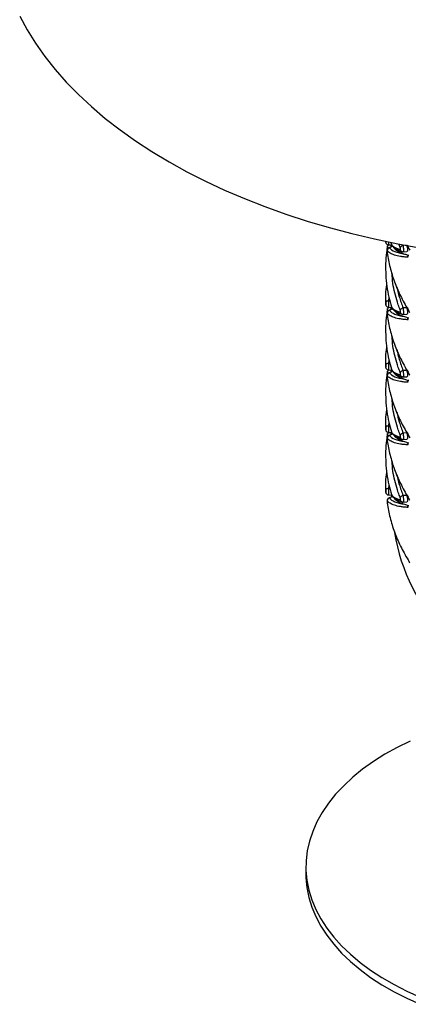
# Paper-space layout '_Isométrica' of a CAD drawing. Header units: millimetres. Extents: x -694 to -294, y -551 to 139.
# Tile 1 of 12: x -686 to -554, y -540 to -206. Entities that reach past the tile are written whole.
import ezdxf

# ---------------------------------------------------------------- set-up
doc = ezdxf.new("R2010")
doc.units = ezdxf.units.MM

psp = doc.layouts.new('_Isométrica')

# ---------------------------------------------------------------- linework, layer by layer
at = {"color": 7, "linetype": 'Continuous', "lineweight": 25}
for p, q in [((-561.87, -281.36), (-561.89, -281.2)), ((-561.1, -282.15), (-561.22, -282.59)), ((-560.94, -282.18), (-559.82, -282.23)), ((-559.5, -282.68), (-560.77, -283.19)), ((-559.47, -282.71), (-560.65, -283.18)), ((-560.13, -281.41), (-559.98, -281.99)), ((-559.88, -282.23), (-559.88, -282.69)), ((-559.88, -282.69), (-559.88, -282.82)), ((-559.5, -282.68), (-559.47, -282.71)), ((-554.74, -282.21), (-554.32, -282.94)), ((-555.99, -284.59), (-554.72, -284.52)), ((-561.89, -301.12), (-561.9, -302.31)), ((-561.87, -302.59), (-561.89, -302.43)), ((-561.1, -303.38), (-561.22, -303.82)), ((-560.94, -303.41), (-559.82, -303.46)), ((-559.5, -303.91), (-560.77, -304.42)), ((-559.47, -303.94), (-560.65, -304.41)), ((-559.88, -303.46), (-559.88, -303.92)), ((-559.88, -303.92), (-559.88, -304.05)), ((-559.5, -303.91), (-559.47, -303.94)), ((-554.78, -303.58), (-556.02, -303.64)), ((-555.99, -305.82), (-554.72, -305.75)), ((-561.89, -322.35), (-561.9, -323.54)), ((-561.87, -323.82), (-561.89, -323.66)), ((-561.1, -324.61), (-561.22, -325.05)), ((-560.94, -324.64), (-559.82, -324.69)), ((-559.5, -325.14), (-560.77, -325.65)), ((-559.47, -325.17), (-560.65, -325.64)), ((-559.88, -324.69), (-559.88, -325.15)), ((-559.88, -325.15), (-559.88, -325.28)), ((-559.5, -325.14), (-559.47, -325.17)), ((-554.78, -324.81), (-556.02, -324.87)), ((-555.99, -327.05), (-554.72, -326.98)), ((-561.89, -343.58), (-561.9, -344.77)), ((-561.87, -345.05), (-561.89, -344.89)), ((-561.1, -345.83), (-561.22, -346.28)), ((-560.94, -345.87), (-559.82, -345.92)), ((-559.5, -346.37), (-560.77, -346.88)), ((-559.47, -346.4), (-560.65, -346.87)), ((-559.88, -345.92), (-559.88, -346.38)), ((-559.88, -346.38), (-559.88, -346.51)), ((-554.78, -346.04), (-556.02, -346.1)), ((-555.99, -348.28), (-554.72, -348.21)), ((-561.89, -364.81), (-561.9, -366)), ((-561.87, -366.28), (-561.89, -366.12)), ((-560.94, -367.1), (-559.82, -367.15)), ((-559.5, -367.6), (-560.77, -368.11)), ((-559.88, -367.15), (-559.88, -367.75)), ((-559.5, -367.6), (-559.47, -367.63)), ((-554.78, -367.27), (-556.02, -367.33)), ((-559.47, -367.63), (-560.65, -368.1)), ((-555.99, -369.51), (-554.72, -369.44)), ((-588.97, -493.31), (-588.97, -495.76))]:
    psp.add_line(p, q, dxfattribs=at)
at = {"color": 8, "linetype": 'Continuous', "lineweight": 25}
for p, q in [((-560.77, -283.19), (-560.65, -283.18)), ((-556.99, -283.07), (-557.42, -281.87)), ((-554.99, -282.36), (-556.02, -282.41)), ((-560.85, -299.89), (-560.93, -301.23)), ((-560.5, -301.25), (-560.93, -301.23)), ((-560.77, -304.42), (-560.65, -304.41)), ((-560.85, -321.12), (-560.93, -322.46)), ((-560.5, -322.48), (-560.93, -322.46)), ((-560.77, -325.65), (-560.65, -325.64)), ((-560.85, -342.35), (-560.93, -343.69)), ((-560.5, -343.71), (-560.93, -343.69)), ((-560.77, -346.88), (-560.65, -346.87)), ((-560.85, -363.58), (-560.93, -364.92)), ((-560.5, -364.94), (-560.93, -364.92)), ((-560.77, -368.11), (-560.65, -368.1))]:
    psp.add_line(p, q, dxfattribs=at)
at = {"color": 7, "linetype": 'Continuous', "lineweight": 25, "flags": 128}
for points in [[(-686.03, -204.62), (-683.53, -209.23), (-680.69, -213.78), (-677.52, -218.26), (-674.04, -222.66), (-670.23, -226.97), (-666.12, -231.18), (-661.71, -235.29), (-657, -239.29), (-652, -243.17), (-646.73, -246.93), (-641.19, -250.56), (-635.39, -254.05), (-629.35, -257.4), (-623.06, -260.59), (-616.55, -263.64), (-609.83, -266.52), (-602.9, -269.24), (-595.78, -271.79), (-588.48, -274.16), (-581.02, -276.36), (-573.4, -278.37), (-565.65, -280.2), (-557.76, -281.84), (-549.77, -283.28)], [(-556.37, -284.54), (-556.35, -284.54), (-556.3, -284.56)], [(-560.93, -301.23), (-561.12, -301.25), (-561.3, -301.28), (-561.46, -301.32), (-561.6, -301.38), (-561.72, -301.45), (-561.81, -301.52), (-561.87, -301.61), (-561.89, -301.69)], [(-556.37, -305.77), (-556.35, -305.77), (-556.3, -305.79)], [(-560.93, -322.46), (-561.12, -322.48), (-561.3, -322.51), (-561.46, -322.55), (-561.6, -322.61), (-561.72, -322.68), (-561.81, -322.75), (-561.87, -322.84), (-561.89, -322.92)], [(-556.37, -327), (-556.35, -327), (-556.3, -327.02)], [(-560.93, -343.69), (-561.12, -343.71), (-561.3, -343.74), (-561.46, -343.78), (-561.6, -343.84), (-561.72, -343.91), (-561.81, -343.98), (-561.87, -344.07), (-561.89, -344.15)], [(-556.37, -348.23), (-556.35, -348.23), (-556.3, -348.25)], [(-560.93, -364.92), (-561.12, -364.94), (-561.3, -364.97), (-561.46, -365.01), (-561.6, -365.07), (-561.72, -365.14), (-561.81, -365.21), (-561.87, -365.3), (-561.89, -365.38)], [(-556.37, -369.46), (-556.35, -369.46), (-556.3, -369.48)], [(-553.61, -450.62), (-558, -452.8), (-562.16, -455.13), (-566.07, -457.6), (-569.71, -460.2), (-573.06, -462.93), (-576.12, -465.77), (-578.88, -468.71), (-581.32, -471.74), (-583.43, -474.86), (-585.22, -478.04), (-586.66, -481.28), (-587.76, -484.56), (-588.51, -487.88), (-588.9, -491.22), (-588.95, -494.56), (-588.64, -497.9), (-587.98, -501.23), (-586.97, -504.52), (-585.61, -507.77), (-583.91, -510.97), (-581.88, -514.1), (-579.52, -517.16), (-576.84, -520.12), (-573.86, -522.99), (-570.57, -525.75), (-567, -528.38), (-563.16, -530.89), (-559.07, -533.25), (-554.73, -535.47), (-550.16, -537.53)], [(-588.97, -495.76), (-588.95, -497.01), (-588.64, -500.35), (-587.98, -503.68), (-586.97, -506.97), (-585.61, -510.22), (-583.91, -513.42), (-581.88, -516.55), (-579.52, -519.61), (-576.84, -522.57), (-573.86, -525.44), (-570.57, -528.2), (-567, -530.83), (-563.16, -533.34), (-559.07, -535.7), (-554.73, -537.92), (-550.16, -539.98)]]:
    psp.add_lwpolyline(points, dxfattribs=at)
at = {"color": 7, "linetype": 'Continuous', "lineweight": 25}
for centre, radius, start, end in [((-560.36, -284.15), 1.01, 106.5805, 182.114), ((-553.94, -278.6), 6.89, 216.6279, 257.1494), ((-555.71, -283.91), 1.53, 101.6254, 146.5484), ((-553.94, -299.83), 6.89, 216.6279, 257.1494), ((-555.71, -305.14), 1.53, 101.6254, 146.5484), ((-560.36, -305.38), 1.01, 106.5805, 182.114), ((-560.36, -326.61), 1.01, 106.5805, 182.114), ((-553.94, -321.06), 6.89, 216.6279, 257.1494), ((-555.71, -326.37), 1.53, 101.6254, 146.5484), ((-560.36, -347.84), 1.01, 106.5805, 182.114), ((-553.52, -341.35), 7.9, 227.1544, 255.6749), ((-555.71, -347.6), 1.53, 101.6254, 146.5484), ((-555.71, -368.83), 1.53, 101.6254, 146.5484), ((-560.36, -369.07), 1.01, 106.5805, 182.114), ((-553.52, -362.58), 7.9, 227.1544, 255.6749), ((-493.97, -368.85), 65.91, 189.6063, 256.9151)]:
    psp.add_arc(centre, radius, start, end, dxfattribs=at)
at = {"color": 8, "linetype": 'Continuous', "lineweight": 25}
for centre in [(-556.07, -283.65), (-556.07, -304.88), (-556.07, -326.11), (-556.07, -347.34), (-556.07, -368.57)]:
    psp.add_arc(centre, 0.93, 189.6888, 251.407, dxfattribs=at)
at = {"color": 7, "linetype": 'Continuous', "lineweight": 25}
for points, knots in [([(-561.29, -282.57), (-561.41, -283.31), (-561.76, -285.32), (-561.95, -288.63), (-561.92, -292.46), (-561.55, -296.24), (-560.93, -299.85), (-560.28, -302.14), (-559.98, -303.22)], [0, 0, 0, 0, 0.1082756, 0.2925724, 0.4754139, 0.6571656, 0.8381197, 1, 1, 1, 1]), ([(-561.9, -281.08), (-561.9, -281.08), (-561.91, -281.12), (-561.9, -281.16), (-561.89, -281.2)], [0, 0, 0, 0, 0.040047, 1, 1, 1, 1]), ([(-561.87, -281.36), (-561.87, -281.38), (-561.85, -281.46), (-561.79, -281.62), (-561.65, -281.85), (-561.4, -282.05), (-561.14, -282.17), (-560.98, -282.16), (-560.94, -282.16)], [0, 0, 0, 0, 0.051047, 0.191085, 0.385781, 0.641737, 0.903843, 1, 1, 1, 1]), ([(-560.76, -283.21), (-560.8, -283.22), (-560.94, -283.26), (-561.11, -283.41), (-561.27, -283.61), (-561.35, -283.81), (-561.4, -284), (-561.42, -284.21), (-561.42, -284.46), (-561.4, -284.73), (-561.38, -284.85), (-561.38, -284.9)], [0, 0, 0, 0, 0.065434, 0.206081, 0.325247, 0.430663, 0.526877, 0.626397, 0.800173, 0.933134, 1, 1, 1, 1]), ([(-560.65, -283.18), (-560.27, -283.7), (-559.65, -284.14), (-557.93, -284.85), (-556.83, -285.13), (-555.47, -285.32)], [0, 0, 0, 0, 0.5, 0.5, 1, 1, 1, 1]), ([(-559.99, -281.97), (-559.98, -282.01), (-559.89, -282.38), (-559.28, -282.9), (-558.14, -283.42), (-557.44, -283.67), (-557.11, -283.77), (-556.99, -283.81)], [0, 0, 0, 0, 0.06095, 0.557889, 0.814123, 0.934876, 1, 1, 1, 1]), ([(-559.9, -281.96), (-559.89, -282.03), (-559.83, -282.36), (-559.45, -282.83), (-558.84, -283.4), (-557.89, -283.93), (-557.03, -284.31), (-556.38, -284.5), (-556.29, -284.53)], [0, 0, 0, 0, 0.0517672, 0.2290045, 0.4296046, 0.6775359, 0.9557743, 1, 1, 1, 1]), ([(-556.99, -283.81), (-556.96, -283.82), (-556.93, -283.81), (-556.9, -283.73), (-556.89, -283.67), (-556.89, -283.51), (-556.9, -283.42), (-556.93, -283.24), (-556.96, -283.15), (-556.99, -283.07)], [0, 0, 0, 0, 0.25, 0.25, 0.5, 0.5, 0.75, 0.75, 1, 1, 1, 1]), ([(-554.78, -282.35), (-554.73, -282.51), (-554.61, -282.82), (-554.5, -283.34), (-554.45, -283.81), (-554.47, -284.18), (-554.55, -284.43), (-554.65, -284.52), (-554.71, -284.52), (-554.72, -284.52)], [0, 0, 0, 0, 0.169232, 0.338715, 0.501925, 0.658677, 0.814126, 0.97365, 1, 1, 1, 1]), ([(-554.32, -282.94), (-554.25, -283.1), (-554.16, -283.28), (-553.96, -283.64), (-553.85, -283.82), (-553.74, -283.99)], [0, 0, 0, 0, 0.5, 0.5, 1, 1, 1, 1]), ([(-561.37, -284.19), (-561.38, -284.17), (-561.39, -284.18), (-561.41, -284.25), (-561.41, -284.31), (-561.41, -284.47), (-561.41, -284.56), (-561.39, -284.75), (-561.38, -284.85), (-561.37, -284.93)], [0, 0, 0, 0, 0.25, 0.25, 0.5, 0.5, 0.75, 0.75, 1, 1, 1, 1]), ([(-554.32, -286.41), (-554.79, -286.38), (-555.23, -286.35), (-556.09, -286.26), (-556.49, -286.2), (-557.65, -286.02), (-558.32, -285.86), (-559.5, -285.49), (-560, -285.27), (-560.82, -284.77), (-561.14, -284.5), (-561.37, -284.19)], [0, 0, 0, 0, 0.125, 0.125, 0.25, 0.25, 0.5, 0.5, 0.75, 0.75, 1, 1, 1, 1]), ([(-561.37, -284.93), (-561.14, -286.58), (-560.82, -288.23), (-560, -291.5), (-559.5, -293.12), (-558.33, -296.34), (-557.65, -297.93), (-556.5, -300.3), (-556.09, -301.09), (-555.24, -302.64), (-554.79, -303.41), (-554.32, -304.17)], [0, 0, 0, 0, 0.25, 0.25, 0.5, 0.5, 0.75, 0.75, 0.875, 0.875, 1, 1, 1, 1]), ([(-556.37, -284.53), (-556.35, -284.54), (-556.23, -284.59), (-556.1, -284.58), (-555.99, -284.58)], [0, 0, 0, 0, 0.1884497, 1, 1, 1, 1]), ([(-555.47, -285.32), (-555.28, -285.38), (-555.09, -285.44), (-554.68, -285.6), (-554.47, -285.69), (-554.25, -285.8)], [0, 0, 0, 0, 0.5, 0.5, 1, 1, 1, 1]), ([(-561.89, -301.69), (-561.9, -301.09), (-561.91, -300.2), (-561.87, -298.23), (-561.69, -296.86), (-561.55, -295.79)], [0, 0, 0, 0, 0.3033515, 0.4559812, 1, 1, 1, 1]), ([(-561.29, -303.8), (-561.41, -304.54), (-561.76, -306.55), (-561.95, -309.86), (-561.92, -313.69), (-561.55, -317.47), (-560.93, -321.08), (-560.28, -323.37), (-559.98, -324.45)], [0, 0, 0, 0, 0.108276, 0.292572, 0.475414, 0.657166, 0.83812, 1, 1, 1, 1]), ([(-561.9, -302.31), (-561.9, -302.31), (-561.91, -302.35), (-561.9, -302.39), (-561.89, -302.43)], [0, 0, 0, 0, 0.040047, 1, 1, 1, 1]), ([(-561.89, -302.43), (-561.89, -302.44), (-561.89, -302.43), (-561.88, -302.35), (-561.88, -302.29), (-561.88, -302.14), (-561.88, -302.05), (-561.89, -301.87), (-561.89, -301.77), (-561.89, -301.69)], [0, 0, 0, 0, 0.25, 0.25, 0.5, 0.5, 0.75, 0.75, 1, 1, 1, 1]), ([(-561.87, -302.59), (-561.87, -302.61), (-561.85, -302.69), (-561.79, -302.85), (-561.65, -303.08), (-561.4, -303.28), (-561.14, -303.4), (-560.98, -303.39), (-560.94, -303.39)], [0, 0, 0, 0, 0.051047, 0.191085, 0.385781, 0.641737, 0.903843, 1, 1, 1, 1]), ([(-559.99, -303.2), (-559.98, -303.24), (-559.89, -303.61), (-559.28, -304.13), (-558.14, -304.65), (-557.44, -304.9), (-557.11, -305), (-556.99, -305.04)], [0, 0, 0, 0, 0.06095, 0.557889, 0.814123, 0.934876, 1, 1, 1, 1]), ([(-559.9, -303.19), (-559.89, -303.26), (-559.83, -303.59), (-559.45, -304.06), (-558.84, -304.63), (-557.89, -305.16), (-557.03, -305.54), (-556.38, -305.73), (-556.29, -305.76)], [0, 0, 0, 0, 0.051767, 0.229005, 0.429605, 0.677536, 0.955774, 1, 1, 1, 1]), ([(-554.78, -303.58), (-554.73, -303.74), (-554.61, -304.05), (-554.5, -304.57), (-554.45, -305.04), (-554.47, -305.41), (-554.55, -305.66), (-554.65, -305.75), (-554.71, -305.75), (-554.72, -305.75)], [0, 0, 0, 0, 0.169232, 0.338715, 0.501925, 0.658677, 0.814126, 0.97365, 1, 1, 1, 1]), ([(-560.76, -304.44), (-560.8, -304.45), (-560.94, -304.49), (-561.11, -304.64), (-561.27, -304.84), (-561.35, -305.04), (-561.4, -305.23), (-561.42, -305.44), (-561.42, -305.69), (-561.4, -305.96), (-561.38, -306.08), (-561.38, -306.13)], [0, 0, 0, 0, 0.065434, 0.206081, 0.325247, 0.430663, 0.526877, 0.626397, 0.800173, 0.933134, 1, 1, 1, 1]), ([(-561.37, -305.42), (-561.38, -305.4), (-561.39, -305.41), (-561.41, -305.48), (-561.41, -305.54), (-561.41, -305.7), (-561.41, -305.79), (-561.39, -305.98), (-561.38, -306.08), (-561.37, -306.16)], [0, 0, 0, 0, 0.25, 0.25, 0.5, 0.5, 0.75, 0.75, 1, 1, 1, 1]), ([(-554.32, -307.64), (-554.79, -307.61), (-555.23, -307.58), (-556.09, -307.49), (-556.49, -307.43), (-557.65, -307.25), (-558.32, -307.09), (-559.5, -306.72), (-560, -306.5), (-560.82, -306), (-561.14, -305.73), (-561.37, -305.42)], [0, 0, 0, 0, 0.125, 0.125, 0.25, 0.25, 0.5, 0.5, 0.75, 0.75, 1, 1, 1, 1]), ([(-561.37, -306.16), (-561.14, -307.81), (-560.82, -309.46), (-560, -312.73), (-559.5, -314.35), (-558.33, -317.57), (-557.65, -319.16), (-556.5, -321.53), (-556.09, -322.32), (-555.24, -323.87), (-554.79, -324.64), (-554.32, -325.4)], [0, 0, 0, 0, 0.25, 0.25, 0.5, 0.5, 0.75, 0.75, 0.875, 0.875, 1, 1, 1, 1]), ([(-560.65, -304.41), (-560.27, -304.93), (-559.65, -305.37), (-557.93, -306.08), (-556.83, -306.36), (-555.47, -306.55)], [0, 0, 0, 0, 0.5, 0.5, 1, 1, 1, 1]), ([(-556.99, -305.04), (-556.96, -305.05), (-556.93, -305.04), (-556.9, -304.96), (-556.89, -304.9), (-556.89, -304.74), (-556.9, -304.65), (-556.93, -304.47), (-556.96, -304.38), (-556.99, -304.3)], [0, 0, 0, 0, 0.25, 0.25, 0.5, 0.5, 0.75, 0.75, 1, 1, 1, 1]), ([(-556.37, -305.76), (-556.35, -305.77), (-556.23, -305.82), (-556.1, -305.81), (-555.99, -305.81)], [0, 0, 0, 0, 0.18845, 1, 1, 1, 1]), ([(-555.47, -306.55), (-555.28, -306.61), (-555.09, -306.67), (-554.68, -306.83), (-554.47, -306.92), (-554.25, -307.03)], [0, 0, 0, 0, 0.5, 0.5, 1, 1, 1, 1]), ([(-554.32, -304.17), (-554.25, -304.33), (-554.16, -304.51), (-553.96, -304.87), (-553.85, -305.05), (-553.74, -305.22)], [0, 0, 0, 0, 0.5, 0.5, 1, 1, 1, 1]), ([(-561.89, -322.92), (-561.9, -322.32), (-561.91, -321.43), (-561.87, -319.46), (-561.69, -318.09), (-561.55, -317.02)], [0, 0, 0, 0, 0.303351, 0.455981, 1, 1, 1, 1]), ([(-561.9, -323.54), (-561.9, -323.54), (-561.91, -323.58), (-561.9, -323.62), (-561.89, -323.66)], [0, 0, 0, 0, 0.040047, 1, 1, 1, 1]), ([(-561.89, -323.66), (-561.89, -323.67), (-561.89, -323.66), (-561.88, -323.58), (-561.88, -323.52), (-561.88, -323.37), (-561.88, -323.28), (-561.89, -323.1), (-561.89, -323), (-561.89, -322.92)], [0, 0, 0, 0, 0.25, 0.25, 0.5, 0.5, 0.75, 0.75, 1, 1, 1, 1]), ([(-561.87, -323.82), (-561.87, -323.84), (-561.85, -323.92), (-561.79, -324.08), (-561.65, -324.31), (-561.4, -324.51), (-561.14, -324.63), (-560.98, -324.62), (-560.94, -324.62)], [0, 0, 0, 0, 0.051047, 0.191085, 0.385781, 0.641737, 0.903843, 1, 1, 1, 1]), ([(-561.29, -325.03), (-561.41, -325.77), (-561.76, -327.78), (-561.95, -331.09), (-561.92, -334.92), (-561.55, -338.7), (-560.93, -342.31), (-560.28, -344.6), (-559.98, -345.68)], [0, 0, 0, 0, 0.1082756, 0.2925724, 0.4754139, 0.6571656, 0.8381197, 1, 1, 1, 1]), ([(-560.76, -325.67), (-560.8, -325.68), (-560.94, -325.72), (-561.11, -325.87), (-561.27, -326.07), (-561.35, -326.27), (-561.4, -326.46), (-561.42, -326.67), (-561.42, -326.92), (-561.4, -327.19), (-561.38, -327.31), (-561.38, -327.36)], [0, 0, 0, 0, 0.065434, 0.206081, 0.325247, 0.430663, 0.526877, 0.626397, 0.800173, 0.933134, 1, 1, 1, 1]), ([(-561.37, -326.65), (-561.38, -326.63), (-561.39, -326.64), (-561.41, -326.71), (-561.41, -326.77), (-561.41, -326.93), (-561.41, -327.02), (-561.39, -327.21), (-561.38, -327.31), (-561.37, -327.39)], [0, 0, 0, 0, 0.25, 0.25, 0.5, 0.5, 0.75, 0.75, 1, 1, 1, 1]), ([(-554.32, -328.87), (-554.79, -328.84), (-555.23, -328.81), (-556.09, -328.72), (-556.49, -328.66), (-557.65, -328.48), (-558.32, -328.32), (-559.5, -327.95), (-560, -327.73), (-560.82, -327.23), (-561.14, -326.96), (-561.37, -326.65)], [0, 0, 0, 0, 0.125, 0.125, 0.25, 0.25, 0.5, 0.5, 0.75, 0.75, 1, 1, 1, 1]), ([(-561.37, -327.39), (-561.14, -329.04), (-560.82, -330.69), (-560, -333.96), (-559.5, -335.58), (-558.33, -338.8), (-557.65, -340.39), (-556.5, -342.76), (-556.09, -343.55), (-555.24, -345.1), (-554.79, -345.87), (-554.32, -346.63)], [0, 0, 0, 0, 0.25, 0.25, 0.5, 0.5, 0.75, 0.75, 0.875, 0.875, 1, 1, 1, 1]), ([(-560.65, -325.64), (-560.27, -326.16), (-559.65, -326.6), (-557.93, -327.31), (-556.83, -327.59), (-555.47, -327.78)], [0, 0, 0, 0, 0.5, 0.5, 1, 1, 1, 1]), ([(-559.99, -324.43), (-559.98, -324.47), (-559.89, -324.84), (-559.28, -325.36), (-558.14, -325.88), (-557.44, -326.13), (-557.11, -326.23), (-556.99, -326.27)], [0, 0, 0, 0, 0.06095, 0.557889, 0.814123, 0.934876, 1, 1, 1, 1]), ([(-559.9, -324.42), (-559.89, -324.49), (-559.83, -324.82), (-559.45, -325.29), (-558.84, -325.86), (-557.89, -326.39), (-557.03, -326.77), (-556.38, -326.96), (-556.29, -326.99)], [0, 0, 0, 0, 0.051767, 0.229005, 0.429605, 0.677536, 0.955774, 1, 1, 1, 1]), ([(-556.99, -326.27), (-556.96, -326.28), (-556.93, -326.27), (-556.9, -326.19), (-556.89, -326.13), (-556.89, -325.97), (-556.9, -325.88), (-556.93, -325.7), (-556.96, -325.61), (-556.99, -325.53)], [0, 0, 0, 0, 0.25, 0.25, 0.5, 0.5, 0.75, 0.75, 1, 1, 1, 1]), ([(-556.37, -326.99), (-556.35, -327), (-556.23, -327.05), (-556.1, -327.04), (-555.99, -327.04)], [0, 0, 0, 0, 0.18845, 1, 1, 1, 1]), ([(-554.78, -324.81), (-554.73, -324.97), (-554.61, -325.28), (-554.5, -325.8), (-554.45, -326.27), (-554.47, -326.64), (-554.55, -326.89), (-554.65, -326.98), (-554.71, -326.98), (-554.72, -326.98)], [0, 0, 0, 0, 0.169232, 0.338715, 0.501925, 0.658677, 0.814126, 0.97365, 1, 1, 1, 1]), ([(-554.32, -325.4), (-554.25, -325.56), (-554.16, -325.74), (-553.96, -326.1), (-553.85, -326.28), (-553.74, -326.45)], [0, 0, 0, 0, 0.5, 0.5, 1, 1, 1, 1]), ([(-555.47, -327.78), (-555.28, -327.84), (-555.09, -327.9), (-554.68, -328.06), (-554.47, -328.15), (-554.25, -328.26)], [0, 0, 0, 0, 0.5, 0.5, 1, 1, 1, 1]), ([(-561.89, -344.15), (-561.9, -343.55), (-561.91, -342.66), (-561.87, -340.69), (-561.69, -339.32), (-561.55, -338.25)], [0, 0, 0, 0, 0.303351, 0.455981, 1, 1, 1, 1]), ([(-561.89, -344.89), (-561.89, -344.9), (-561.89, -344.89), (-561.88, -344.81), (-561.88, -344.75), (-561.88, -344.6), (-561.88, -344.51), (-561.89, -344.33), (-561.89, -344.23), (-561.89, -344.15)], [0, 0, 0, 0, 0.25, 0.25, 0.5, 0.5, 0.75, 0.75, 1, 1, 1, 1]), ([(-561.29, -346.26), (-561.41, -347), (-561.76, -349.01), (-561.95, -352.32), (-561.92, -356.15), (-561.55, -359.93), (-560.93, -363.54), (-560.28, -365.83), (-559.98, -366.92)], [0, 0, 0, 0, 0.108276, 0.292572, 0.475414, 0.657166, 0.83812, 1, 1, 1, 1]), ([(-561.9, -344.77), (-561.9, -344.77), (-561.91, -344.81), (-561.9, -344.85), (-561.89, -344.89)], [0, 0, 0, 0, 0.040047, 1, 1, 1, 1]), ([(-561.87, -345.05), (-561.87, -345.07), (-561.85, -345.15), (-561.79, -345.31), (-561.65, -345.54), (-561.4, -345.74), (-561.14, -345.86), (-560.98, -345.85), (-560.94, -345.85)], [0, 0, 0, 0, 0.051047, 0.191085, 0.385781, 0.641737, 0.903843, 1, 1, 1, 1]), ([(-560.76, -346.9), (-560.8, -346.91), (-560.94, -346.95), (-561.11, -347.1), (-561.27, -347.3), (-561.35, -347.5), (-561.4, -347.69), (-561.42, -347.9), (-561.42, -348.15), (-561.4, -348.42), (-561.38, -348.54), (-561.38, -348.59)], [0, 0, 0, 0, 0.065434, 0.206081, 0.325247, 0.430663, 0.526877, 0.626397, 0.800173, 0.933134, 1, 1, 1, 1]), ([(-560.65, -346.87), (-560.27, -347.39), (-559.65, -347.83), (-557.93, -348.54), (-556.83, -348.82), (-555.47, -349.01)], [0, 0, 0, 0, 0.5, 0.5, 1, 1, 1, 1]), ([(-559.99, -345.66), (-559.98, -345.7), (-559.89, -346.07), (-559.28, -346.59), (-558.14, -347.11), (-557.44, -347.36), (-557.11, -347.46), (-556.99, -347.5)], [0, 0, 0, 0, 0.06095, 0.557889, 0.814123, 0.934876, 1, 1, 1, 1]), ([(-559.9, -345.65), (-559.89, -345.72), (-559.83, -346.05), (-559.45, -346.52), (-558.84, -347.09), (-557.89, -347.62), (-557.03, -348), (-556.38, -348.19), (-556.29, -348.22)], [0, 0, 0, 0, 0.051767, 0.229005, 0.429605, 0.677536, 0.955774, 1, 1, 1, 1]), ([(-556.99, -347.5), (-556.96, -347.51), (-556.93, -347.5), (-556.9, -347.42), (-556.89, -347.36), (-556.89, -347.2), (-556.9, -347.11), (-556.93, -346.93), (-556.96, -346.84), (-556.99, -346.76)], [0, 0, 0, 0, 0.25, 0.25, 0.5, 0.5, 0.75, 0.75, 1, 1, 1, 1]), ([(-554.78, -346.04), (-554.73, -346.2), (-554.61, -346.51), (-554.5, -347.03), (-554.45, -347.5), (-554.47, -347.87), (-554.55, -348.12), (-554.65, -348.21), (-554.71, -348.21), (-554.72, -348.21)], [0, 0, 0, 0, 0.169232, 0.338715, 0.501925, 0.658677, 0.814126, 0.97365, 1, 1, 1, 1]), ([(-554.32, -346.63), (-554.25, -346.79), (-554.16, -346.97), (-553.96, -347.33), (-553.85, -347.51), (-553.74, -347.68)], [0, 0, 0, 0, 0.5, 0.5, 1, 1, 1, 1]), ([(-561.37, -347.88), (-561.38, -347.86), (-561.39, -347.87), (-561.41, -347.94), (-561.41, -348), (-561.41, -348.16), (-561.41, -348.25), (-561.39, -348.44), (-561.38, -348.54), (-561.37, -348.62)], [0, 0, 0, 0, 0.25, 0.25, 0.5, 0.5, 0.75, 0.75, 1, 1, 1, 1]), ([(-554.32, -350.1), (-554.79, -350.07), (-555.23, -350.04), (-556.09, -349.95), (-556.49, -349.89), (-557.65, -349.71), (-558.32, -349.55), (-559.5, -349.18), (-560, -348.96), (-560.82, -348.46), (-561.14, -348.19), (-561.37, -347.88)], [0, 0, 0, 0, 0.125, 0.125, 0.25, 0.25, 0.5, 0.5, 0.75, 0.75, 1, 1, 1, 1]), ([(-561.37, -348.62), (-561.14, -350.27), (-560.82, -351.92), (-560, -355.19), (-559.5, -356.81), (-558.33, -360.03), (-557.65, -361.62), (-556.5, -363.99), (-556.09, -364.78), (-555.24, -366.33), (-554.79, -367.1), (-554.32, -367.86)], [0, 0, 0, 0, 0.25, 0.25, 0.5, 0.5, 0.75, 0.75, 0.875, 0.875, 1, 1, 1, 1]), ([(-556.37, -348.22), (-556.35, -348.23), (-556.23, -348.28), (-556.1, -348.27), (-555.99, -348.27)], [0, 0, 0, 0, 0.18845, 1, 1, 1, 1]), ([(-555.47, -349.01), (-555.28, -349.07), (-555.09, -349.13), (-554.68, -349.29), (-554.47, -349.38), (-554.25, -349.49)], [0, 0, 0, 0, 0.5, 0.5, 1, 1, 1, 1]), ([(-561.89, -365.38), (-561.9, -364.78), (-561.91, -363.89), (-561.87, -361.92), (-561.69, -360.55), (-561.55, -359.48)], [0, 0, 0, 0, 0.3033515, 0.4559812, 1, 1, 1, 1]), ([(-561.9, -366), (-561.9, -366), (-561.91, -366.04), (-561.9, -366.08), (-561.89, -366.12)], [0, 0, 0, 0, 0.040047, 1, 1, 1, 1]), ([(-561.89, -366.12), (-561.89, -366.13), (-561.89, -366.12), (-561.88, -366.04), (-561.88, -365.98), (-561.88, -365.83), (-561.88, -365.74), (-561.89, -365.56), (-561.89, -365.46), (-561.89, -365.38)], [0, 0, 0, 0, 0.25, 0.25, 0.5, 0.5, 0.75, 0.75, 1, 1, 1, 1]), ([(-561.87, -366.28), (-561.87, -366.3), (-561.85, -366.38), (-561.79, -366.54), (-561.65, -366.77), (-561.4, -366.97), (-561.14, -367.09), (-560.98, -367.08), (-560.94, -367.08)], [0, 0, 0, 0, 0.051047, 0.191085, 0.385781, 0.641737, 0.903843, 1, 1, 1, 1]), ([(-559.99, -366.89), (-559.98, -366.93), (-559.89, -367.3), (-559.28, -367.82), (-558.14, -368.34), (-557.44, -368.59), (-557.11, -368.69), (-556.99, -368.73)], [0, 0, 0, 0, 0.06095, 0.557889, 0.814123, 0.934876, 1, 1, 1, 1]), ([(-559.9, -366.88), (-559.89, -366.95), (-559.83, -367.28), (-559.45, -367.75), (-558.84, -368.32), (-557.89, -368.85), (-557.03, -369.23), (-556.38, -369.42), (-556.29, -369.45)], [0, 0, 0, 0, 0.051767, 0.229005, 0.429605, 0.677536, 0.955774, 1, 1, 1, 1]), ([(-554.78, -367.27), (-554.73, -367.43), (-554.61, -367.74), (-554.5, -368.26), (-554.45, -368.73), (-554.47, -369.11), (-554.55, -369.35), (-554.65, -369.44), (-554.71, -369.44), (-554.72, -369.44)], [0, 0, 0, 0, 0.169232, 0.338715, 0.501925, 0.658677, 0.814126, 0.97365, 1, 1, 1, 1]), ([(-560.76, -368.13), (-560.8, -368.14), (-560.94, -368.18), (-561.11, -368.33), (-561.27, -368.53), (-561.35, -368.73), (-561.4, -368.92), (-561.42, -369.13), (-561.42, -369.38), (-561.4, -369.65), (-561.38, -369.77), (-561.38, -369.82)], [0, 0, 0, 0, 0.065434, 0.206081, 0.325247, 0.430663, 0.526877, 0.626397, 0.800173, 0.933134, 1, 1, 1, 1]), ([(-561.37, -369.11), (-561.38, -369.09), (-561.39, -369.1), (-561.41, -369.17), (-561.41, -369.23), (-561.41, -369.39), (-561.41, -369.48), (-561.39, -369.67), (-561.38, -369.77), (-561.37, -369.85)], [0, 0, 0, 0, 0.25, 0.25, 0.5, 0.5, 0.75, 0.75, 1, 1, 1, 1]), ([(-554.32, -371.33), (-554.79, -371.3), (-555.23, -371.27), (-556.09, -371.18), (-556.49, -371.12), (-557.65, -370.94), (-558.32, -370.78), (-559.5, -370.41), (-560, -370.19), (-560.82, -369.69), (-561.14, -369.42), (-561.37, -369.11)], [0, 0, 0, 0, 0.125, 0.125, 0.25, 0.25, 0.5, 0.5, 0.75, 0.75, 1, 1, 1, 1]), ([(-561.37, -369.85), (-561.14, -371.5), (-560.82, -373.15), (-560, -376.42), (-559.5, -378.04), (-558.33, -381.26), (-557.65, -382.85), (-556.5, -385.22), (-556.09, -386.01), (-555.24, -387.56), (-554.79, -388.33), (-554.32, -389.09)], [0, 0, 0, 0, 0.25, 0.25, 0.5, 0.5, 0.75, 0.75, 0.875, 0.875, 1, 1, 1, 1]), ([(-560.65, -368.1), (-560.27, -368.62), (-559.65, -369.06), (-557.93, -369.77), (-556.83, -370.05), (-555.47, -370.24)], [0, 0, 0, 0, 0.5, 0.5, 1, 1, 1, 1]), ([(-556.99, -368.73), (-556.96, -368.74), (-556.93, -368.73), (-556.9, -368.65), (-556.89, -368.59), (-556.89, -368.43), (-556.9, -368.34), (-556.93, -368.16), (-556.96, -368.07), (-556.99, -367.99)], [0, 0, 0, 0, 0.25, 0.25, 0.5, 0.5, 0.75, 0.75, 1, 1, 1, 1]), ([(-556.37, -369.45), (-556.35, -369.46), (-556.23, -369.51), (-556.1, -369.5), (-555.99, -369.5)], [0, 0, 0, 0, 0.18845, 1, 1, 1, 1]), ([(-555.47, -370.24), (-555.28, -370.3), (-555.09, -370.36), (-554.68, -370.52), (-554.47, -370.61), (-554.25, -370.72)], [0, 0, 0, 0, 0.5, 0.5, 1, 1, 1, 1]), ([(-554.32, -367.86), (-554.25, -368.02), (-554.16, -368.2), (-553.96, -368.56), (-553.85, -368.74), (-553.74, -368.91)], [0, 0, 0, 0, 0.5, 0.5, 1, 1, 1, 1]), ([(-554.32, -389.09), (-554.25, -389.25), (-554.16, -389.43), (-553.96, -389.79), (-553.85, -389.97), (-553.74, -390.14)], [0, 0, 0, 0, 0.5, 0.5, 1, 1, 1, 1])]:
    psp.add_open_spline(points, degree=3, knots=knots, dxfattribs=at)
at = {"color": 8, "linetype": 'Continuous', "lineweight": 25}
for points, knots in [([(-561.89, -281.2), (-561.89, -281.2), (-561.89, -281.21), (-561.89, -281.18), (-561.88, -281.09), (-561.88, -281), (-561.88, -280.94), (-561.88, -280.93)], [0, 0, 0, 0, 0.119596, 0.398839, 0.678529, 0.959125, 1, 1, 1, 1]), ([(-561.05, -283.38), (-561.05, -283.38), (-561.32, -283.12), (-561.28, -282.85), (-561.24, -282.57)], [0, 0, 0, 0, 0.000154, 1, 1, 1, 1]), ([(-560.97, -281.14), (-560.97, -281.25), (-560.97, -281.52), (-560.97, -281.86), (-560.96, -282.11), (-560.95, -282.18), (-560.94, -282.17), (-560.94, -282.17)], [0, 0, 0, 0, 0.181694, 0.450388, 0.718605, 0.987096, 1, 1, 1, 1]), ([(-560.32, -282.21), (-560.31, -282.23), (-560.29, -282.44), (-560.07, -282.64), (-559.88, -282.82)], [0, 0, 0, 0, 0.116384, 1, 1, 1, 1]), ([(-556.02, -282.41), (-556, -282.57), (-555.94, -282.89), (-555.89, -283.41), (-555.87, -283.88), (-555.88, -284.25), (-555.92, -284.5), (-555.96, -284.59), (-555.99, -284.58), (-555.99, -284.58)], [0, 0, 0, 0, 0.166059, 0.334432, 0.499182, 0.659248, 0.817348, 0.976724, 1, 1, 1, 1]), ([(-556.99, -304.3), (-557.2, -303.73), (-557.53, -302.85), (-558.49, -299.89), (-559.45, -296.32), (-559.67, -293.01), (-559.75, -291.85)], [0, 0, 0, 0, 0.1411927, 0.2173412, 0.7255513, 1, 1, 1, 1]), ([(-558.11, -296.5), (-557.86, -297.63), (-557.33, -300.04), (-556.48, -302.39), (-556.02, -303.64)], [0, 0, 0, 0, 0.465945, 1, 1, 1, 1]), ([(-561.05, -304.61), (-561.05, -304.61), (-561.32, -304.35), (-561.28, -304.08), (-561.24, -303.8)], [0, 0, 0, 0, 0.000154, 1, 1, 1, 1]), ([(-560.93, -301.23), (-560.94, -301.39), (-560.95, -301.71), (-560.97, -302.22), (-560.97, -302.7), (-560.97, -303.09), (-560.96, -303.33), (-560.95, -303.41), (-560.94, -303.4), (-560.94, -303.4)], [0, 0, 0, 0, 0.165797, 0.33194, 0.497572, 0.662547, 0.827227, 0.992077, 1, 1, 1, 1]), ([(-560.32, -303.44), (-560.31, -303.46), (-560.29, -303.67), (-560.07, -303.87), (-559.88, -304.05)], [0, 0, 0, 0, 0.116384, 1, 1, 1, 1]), ([(-556.02, -303.64), (-556, -303.8), (-555.94, -304.12), (-555.89, -304.64), (-555.87, -305.11), (-555.88, -305.48), (-555.92, -305.73), (-555.96, -305.82), (-555.99, -305.81), (-555.99, -305.81)], [0, 0, 0, 0, 0.166059, 0.334432, 0.499182, 0.659248, 0.817348, 0.976724, 1, 1, 1, 1]), ([(-556.99, -325.53), (-557.2, -324.96), (-557.53, -324.08), (-558.49, -321.12), (-559.45, -317.55), (-559.67, -314.24), (-559.75, -313.08)], [0, 0, 0, 0, 0.141193, 0.217341, 0.725551, 1, 1, 1, 1]), ([(-558.11, -317.73), (-557.86, -318.86), (-557.33, -321.27), (-556.48, -323.62), (-556.02, -324.87)], [0, 0, 0, 0, 0.4659447, 1, 1, 1, 1]), ([(-560.93, -322.46), (-560.94, -322.62), (-560.95, -322.94), (-560.97, -323.45), (-560.97, -323.93), (-560.97, -324.32), (-560.96, -324.56), (-560.95, -324.64), (-560.94, -324.63), (-560.94, -324.63)], [0, 0, 0, 0, 0.165797, 0.33194, 0.497572, 0.662547, 0.827227, 0.992077, 1, 1, 1, 1]), ([(-561.05, -325.84), (-561.05, -325.84), (-561.32, -325.58), (-561.28, -325.31), (-561.24, -325.04)], [0, 0, 0, 0, 0.0001537, 1, 1, 1, 1]), ([(-560.32, -324.67), (-560.31, -324.69), (-560.29, -324.9), (-560.07, -325.1), (-559.88, -325.28)], [0, 0, 0, 0, 0.116384, 1, 1, 1, 1]), ([(-556.02, -324.87), (-556, -325.03), (-555.94, -325.35), (-555.89, -325.87), (-555.87, -326.34), (-555.88, -326.71), (-555.92, -326.96), (-555.96, -327.05), (-555.99, -327.04), (-555.99, -327.04)], [0, 0, 0, 0, 0.166059, 0.334432, 0.499182, 0.659248, 0.817348, 0.976724, 1, 1, 1, 1]), ([(-556.99, -346.76), (-557.2, -346.19), (-557.53, -345.31), (-558.49, -342.35), (-559.45, -338.78), (-559.67, -335.47), (-559.75, -334.31)], [0, 0, 0, 0, 0.141193, 0.217341, 0.725551, 1, 1, 1, 1]), ([(-558.11, -338.96), (-557.86, -340.09), (-557.33, -342.5), (-556.48, -344.85), (-556.02, -346.1)], [0, 0, 0, 0, 0.465945, 1, 1, 1, 1]), ([(-560.93, -343.69), (-560.94, -343.85), (-560.95, -344.17), (-560.97, -344.68), (-560.97, -345.16), (-560.97, -345.55), (-560.96, -345.79), (-560.95, -345.87), (-560.94, -345.86), (-560.94, -345.86)], [0, 0, 0, 0, 0.1657973, 0.3319403, 0.4975724, 0.6625467, 0.8272274, 0.9920771, 1, 1, 1, 1]), ([(-561.04, -347.08), (-561.05, -347.07), (-561.32, -346.81), (-561.28, -346.54), (-561.24, -346.27)], [0, 0, 0, 0, 0.008234, 1, 1, 1, 1]), ([(-560.32, -345.9), (-560.31, -345.92), (-560.29, -346.13), (-560.07, -346.33), (-559.88, -346.51)], [0, 0, 0, 0, 0.116384, 1, 1, 1, 1]), ([(-556.02, -346.1), (-556, -346.26), (-555.94, -346.58), (-555.89, -347.1), (-555.87, -347.57), (-555.88, -347.94), (-555.92, -348.19), (-555.96, -348.28), (-555.99, -348.27), (-555.99, -348.27)], [0, 0, 0, 0, 0.166059, 0.334432, 0.499182, 0.659248, 0.817348, 0.976724, 1, 1, 1, 1]), ([(-556.99, -367.99), (-557.2, -367.42), (-557.53, -366.54), (-558.49, -363.58), (-559.45, -360.01), (-559.67, -356.7), (-559.75, -355.54)], [0, 0, 0, 0, 0.141193, 0.217341, 0.725551, 1, 1, 1, 1]), ([(-558.11, -360.19), (-557.86, -361.32), (-557.33, -363.73), (-556.48, -366.08), (-556.02, -367.33)], [0, 0, 0, 0, 0.465945, 1, 1, 1, 1]), ([(-560.93, -364.92), (-560.94, -365.08), (-560.95, -365.4), (-560.97, -365.91), (-560.97, -366.39), (-560.97, -366.78), (-560.96, -367.02), (-560.95, -367.1), (-560.94, -367.09), (-560.94, -367.09)], [0, 0, 0, 0, 0.165797, 0.33194, 0.497572, 0.662547, 0.827227, 0.992077, 1, 1, 1, 1]), ([(-556.02, -367.33), (-556, -367.49), (-555.94, -367.81), (-555.89, -368.33), (-555.87, -368.8), (-555.88, -369.17), (-555.92, -369.42), (-555.96, -369.51), (-555.99, -369.5), (-555.99, -369.5)], [0, 0, 0, 0, 0.166059, 0.334432, 0.499182, 0.659248, 0.817348, 0.976724, 1, 1, 1, 1])]:
    psp.add_open_spline(points, degree=3, knots=knots, dxfattribs=at)
at = {"color": 7, "linetype": 'Continuous', "lineweight": 25}
for points in [[(-554.32, -286.41), (-554.37, -286.2), (-554.34, -285.98), (-554.25, -285.8)], [(-554.25, -285.8), (-554.19, -285.72), (-554.12, -285.7), (-554.04, -285.71)], [(-554.32, -307.64), (-554.37, -307.43), (-554.34, -307.21), (-554.25, -307.03)], [(-554.25, -307.03), (-554.19, -306.95), (-554.12, -306.93), (-554.04, -306.94)], [(-554.32, -328.87), (-554.37, -328.66), (-554.34, -328.44), (-554.25, -328.26)], [(-554.25, -328.26), (-554.19, -328.18), (-554.12, -328.16), (-554.04, -328.17)], [(-554.32, -350.1), (-554.37, -349.89), (-554.34, -349.67), (-554.25, -349.49)], [(-554.25, -349.49), (-554.19, -349.41), (-554.12, -349.39), (-554.04, -349.4)], [(-554.32, -371.33), (-554.37, -371.12), (-554.34, -370.9), (-554.25, -370.72)], [(-554.25, -370.72), (-554.19, -370.64), (-554.12, -370.62), (-554.04, -370.63)]]:
    psp.add_open_spline(points, degree=3, dxfattribs=at)

doc.saveas('drawing.dxf')
